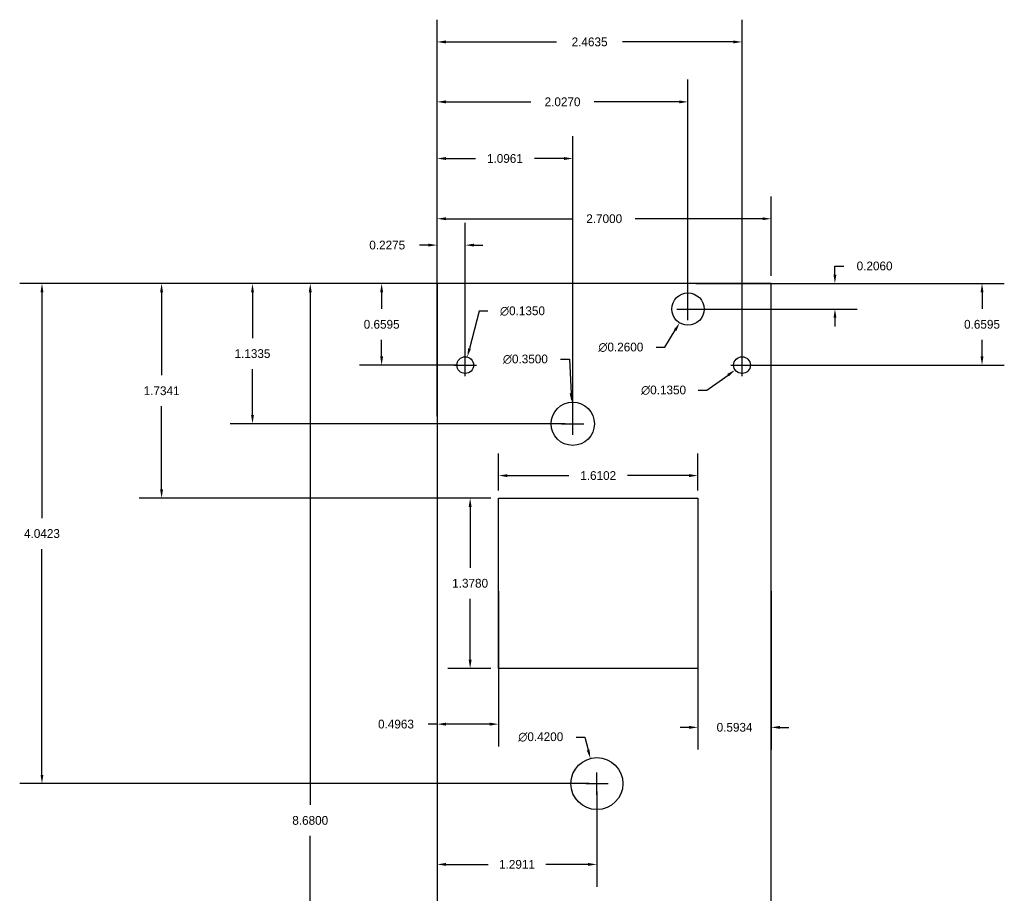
# Model space of a CAD drawing. Header units: inches. Extents: x -8.9 to 1.4, y -10.7 to 2.1.
# Tile 2 of 2: x -8.8 to -0.8, y -4.9 to 2.1. Entities that reach past the tile are written whole.
import ezdxf

# ---------------------------------------------------------------- set-up
doc = ezdxf.new("R2010")
doc.units = ezdxf.units.IN
doc.header["$MEASUREMENT"] = 0
for name, color, linetype in [('DIMENSION-COORDINATES-X', 100, 'Continuous'), ('DIMENSION-COORDINATES-Y', 50, 'Continuous'), ('DIMENSION-DIAMETERS', 10, 'Continuous'), ('DIMENSION-OUTLINES', 170, 'Continuous')]:
    doc.layers.add(name, color=color, linetype=linetype)
doc.dimstyles.get("Standard").update_dxf_attribs({"dimtxt": 0.18, "dimasz": 0.18, "dimexe": 0.18, "dimexo": 0.0625, "dimgap": 0.09, "dimtad": 0, "dimtih": 1, "dimtoh": 1, "dimdec": 4, "dimzin": 0, "dimdsep": 46, "dimtxsty": 'Standard', "dimcen": 0.09, "dimadec": 0, "dimazin": 0, "dimtfac": 1, "dimtdec": 4, "dimtofl": 0, "dimtmove": 0, "dimatfit": 3, "dimfxl": 1, "dimtolj": 1, "dimtzin": 0, "dimarcsym": 0})

# ---------------------------------------------------------------- blocks, each defined once
blk = doc.blocks.new('*D45')
at = {"layer": 'Defpoints', "color": 0, "transparency": 16777216}
for p in [(-4.1617, -3.839), (-4.0562, -4.2456)]:
    blk.add_point(p, dxfattribs=at)
at = {"layer": 'DIMENSION-DIAMETERS', "color": 0, "lineweight": -2, "transparency": 16777216}
for p, q in [((-4.2776, -3.6654), (-4.2067, -3.6654)), ((-4.2067, -3.6654), (-4.1795, -3.7704)), ((-4.1089, -4.1323), (-4.1089, -3.9523)), ((-4.1989, -4.0423), (-4.0189, -4.0423))]:
    blk.add_line(p, q, dxfattribs=at)
at = {"layer": 'DIMENSION-DIAMETERS', "color": 0, "transparency": 16777216}
blk.add_solid([(-4.168, -3.7675), (-4.1909, -3.7734), (-4.1617, -3.839)], dxfattribs=at)
at = {"layer": 'DIMENSION-DIAMETERS', "color": 0, "transparency": 16777216, "insert": (-4.5625, -3.6654), "char_height": 0.070866, "attachment_point": 5}
blk.add_mtext('\\A1;∅0.4200', dxfattribs=at)
blk = doc.blocks.new('*D46')
at = {"layer": 'Defpoints', "color": 0, "transparency": 16777216}
for p in [(-5.1557, -0.5941), (-5.1893, -0.7249)]:
    blk.add_point(p, dxfattribs=at)
at = {"layer": 'DIMENSION-DIAMETERS', "color": 0, "lineweight": -2, "transparency": 16777216}
for p, q in [((-5.0601, -0.2227), (-5.138, -0.5255)), ((-4.9892, -0.2227), (-5.0601, -0.2227)), ((-5.1725, -0.7495), (-5.1725, -0.5695)), ((-5.2625, -0.6595), (-5.0825, -0.6595))]:
    blk.add_line(p, q, dxfattribs=at)
at = {"layer": 'DIMENSION-DIAMETERS', "color": 0, "transparency": 16777216}
blk.add_solid([(-5.1495, -0.5226), (-5.1266, -0.5284), (-5.1557, -0.5941)], dxfattribs=at)
at = {"layer": 'DIMENSION-DIAMETERS', "color": 0, "transparency": 16777216, "insert": (-4.7102, -0.2227), "char_height": 0.070866, "attachment_point": 5}
blk.add_mtext('\\A1;∅0.1350', dxfattribs=at)
blk = doc.blocks.new('*D47')
at = {"layer": 'Defpoints', "color": 0, "transparency": 16777216}
for p in [(-4.3131, -0.9588), (-4.2948, -1.3083)]:
    blk.add_point(p, dxfattribs=at)
at = {"layer": 'DIMENSION-DIAMETERS', "color": 0, "lineweight": -2, "transparency": 16777216}
for p, q in [((-4.402, -0.6119), (-4.3312, -0.6119)), ((-4.3312, -0.6119), (-4.3168, -0.888)), ((-4.3039, -1.2235), (-4.3039, -1.0435)), ((-4.3939, -1.1335), (-4.2139, -1.1335))]:
    blk.add_line(p, q, dxfattribs=at)
at = {"layer": 'DIMENSION-DIAMETERS', "color": 0, "transparency": 16777216}
blk.add_solid([(-4.305, -0.8874), (-4.3286, -0.8886), (-4.3131, -0.9588)], dxfattribs=at)
at = {"layer": 'DIMENSION-DIAMETERS', "color": 0, "transparency": 16777216, "insert": (-4.6869, -0.6119), "char_height": 0.070866, "attachment_point": 5}
blk.add_mtext('\\A1;∅0.3500', dxfattribs=at)
blk = doc.blocks.new('*D48')
at = {"layer": 'Defpoints', "color": 0, "transparency": 16777216}
for p in [(-3.3058, -0.0947), (-3.4402, -0.3173)]:
    blk.add_point(p, dxfattribs=at)
at = {"layer": 'DIMENSION-DIAMETERS', "color": 0, "lineweight": -2, "transparency": 16777216}
for p, q in [((-3.373, -0.296), (-3.373, -0.116)), ((-3.463, -0.206), (-3.283, -0.206)), ((-3.5598, -0.5156), (-3.4768, -0.378)), ((-3.6307, -0.5156), (-3.5598, -0.5156))]:
    blk.add_line(p, q, dxfattribs=at)
at = {"layer": 'DIMENSION-DIAMETERS', "color": 0, "transparency": 16777216}
blk.add_solid([(-3.4869, -0.3719), (-3.4667, -0.3841), (-3.4402, -0.3173)], dxfattribs=at)
at = {"layer": 'DIMENSION-DIAMETERS', "color": 0, "transparency": 16777216, "insert": (-3.9156, -0.5156), "char_height": 0.070866, "attachment_point": 5}
blk.add_mtext('\\A1;∅0.2600', dxfattribs=at)
blk = doc.blocks.new('*D49')
at = {"layer": 'Defpoints', "color": 0, "transparency": 16777216}
for p in [(-2.8816, -0.6202), (-2.9914, -0.6988)]:
    blk.add_point(p, dxfattribs=at)
at = {"layer": 'DIMENSION-DIAMETERS', "color": 0, "lineweight": -2, "transparency": 16777216}
for p, q in [((-2.9365, -0.7495), (-2.9365, -0.5695)), ((-3.0265, -0.6595), (-2.8465, -0.6595)), ((-3.2205, -0.8625), (-3.0491, -0.74)), ((-3.2913, -0.8625), (-3.2205, -0.8625))]:
    blk.add_line(p, q, dxfattribs=at)
at = {"layer": 'DIMENSION-DIAMETERS', "color": 0, "transparency": 16777216}
blk.add_solid([(-3.0559, -0.7303), (-3.0422, -0.7496), (-2.9914, -0.6988)], dxfattribs=at)
at = {"layer": 'DIMENSION-DIAMETERS', "color": 0, "transparency": 16777216, "insert": (-3.5703, -0.8625), "char_height": 0.070866, "attachment_point": 5}
blk.add_mtext('\\A1;∅0.1350', dxfattribs=at)
blk = doc.blocks.new('*D50')
at = {"layer": 'Defpoints', "color": 0, "transparency": 16777216}
for p in [(-2.7, 0.5238), (-5.4, 0), (-2.7, 0)]:
    blk.add_point(p, dxfattribs=at)
at = {"layer": 'DIMENSION-OUTLINES', "color": 0, "lineweight": -2, "transparency": 16777216}
for p, q in [((-5.4, 0.0625), (-5.4, 0.7038)), ((-2.7, 0.0625), (-2.7, 0.7038)), ((-5.3291, 0.5238), (-4.2994, 0.5238)), ((-2.7709, 0.5238), (-3.8006, 0.5238))]:
    blk.add_line(p, q, dxfattribs=at)
at = {"layer": 'DIMENSION-OUTLINES', "color": 0, "transparency": 16777216}
for points in [[(-5.3291, 0.5356), (-5.3291, 0.512), (-5.4, 0.5238)], [(-2.7709, 0.5356), (-2.7709, 0.512), (-2.7, 0.5238)]]:
    blk.add_solid(points, dxfattribs=at)
at = {"layer": 'DIMENSION-OUTLINES', "color": 0, "transparency": 16777216, "insert": (-4.05, 0.5238), "char_height": 0.07087, "attachment_point": 5}
blk.add_mtext('\\A1;2.7000', dxfattribs=at)
blk = doc.blocks.new('*D51')
at = {"layer": 'Defpoints', "color": 0, "transparency": 16777216}
for p in [(-5.4, 0), (-6.4249, -8.68), (-5.4, -8.68)]:
    blk.add_point(p, dxfattribs=at)
at = {"layer": 'DIMENSION-OUTLINES', "color": 0, "lineweight": -2, "transparency": 16777216}
for p, q in [((-5.4625, 0), (-6.6049, 0)), ((-6.4249, -0.0709), (-6.4249, -4.2146)), ((-6.4249, -8.6091), (-6.4249, -4.4654)), ((-5.4625, -8.68), (-6.6049, -8.68))]:
    blk.add_line(p, q, dxfattribs=at)
at = {"layer": 'DIMENSION-OUTLINES', "color": 0, "transparency": 16777216}
for points in [[(-6.4367, -0.0709), (-6.413, -0.0709), (-6.4249, 0)], [(-6.4367, -8.6091), (-6.413, -8.6091), (-6.4249, -8.68)]]:
    blk.add_solid(points, dxfattribs=at)
at = {"layer": 'DIMENSION-OUTLINES', "color": 0, "transparency": 16777216, "insert": (-6.4249, -4.34), "char_height": 0.07087, "attachment_point": 5}
blk.add_mtext('\\A1;8.6800', dxfattribs=at)
blk = doc.blocks.new('*D52')
at = {"layer": 'Defpoints', "color": 0, "transparency": 16777216}
for p in [(-3.2934, -1.5525), (-4.9037, -1.7341), (-3.2934, -1.7341)]:
    blk.add_point(p, dxfattribs=at)
at = {"layer": 'DIMENSION-OUTLINES', "color": 0, "lineweight": -2, "transparency": 16777216}
for p, q in [((-4.9037, -1.6716), (-4.9037, -1.3725)), ((-3.2934, -1.6716), (-3.2934, -1.3725)), ((-4.8328, -1.5525), (-4.3362, -1.5525)), ((-3.3643, -1.5525), (-3.8609, -1.5525))]:
    blk.add_line(p, q, dxfattribs=at)
at = {"layer": 'DIMENSION-OUTLINES', "color": 0, "transparency": 16777216}
for points in [[(-4.8328, -1.5407), (-4.8328, -1.5643), (-4.9037, -1.5525)], [(-3.3643, -1.5407), (-3.3643, -1.5643), (-3.2934, -1.5525)]]:
    blk.add_solid(points, dxfattribs=at)
at = {"layer": 'DIMENSION-OUTLINES', "color": 0, "transparency": 16777216, "insert": (-4.0985, -1.5525), "char_height": 0.07087, "attachment_point": 5}
blk.add_mtext('\\A1;1.6102', dxfattribs=at)
blk = doc.blocks.new('*D53')
at = {"layer": 'Defpoints', "color": 0, "transparency": 16777216}
for p in [(-4.9037, -1.7341), (-5.133, -3.112), (-4.9037, -3.112)]:
    blk.add_point(p, dxfattribs=at)
at = {"layer": 'DIMENSION-OUTLINES', "color": 0, "lineweight": -2, "transparency": 16777216}
for p, q in [((-4.9662, -1.7341), (-5.313, -1.7341)), ((-5.133, -1.8049), (-5.133, -2.2976)), ((-5.133, -3.0411), (-5.133, -2.5485)), ((-4.9662, -3.112), (-5.313, -3.112))]:
    blk.add_line(p, q, dxfattribs=at)
at = {"layer": 'DIMENSION-OUTLINES', "color": 0, "transparency": 16777216}
for points in [[(-5.1448, -1.8049), (-5.1212, -1.8049), (-5.133, -1.7341)], [(-5.1448, -3.0411), (-5.1212, -3.0411), (-5.133, -3.112)]]:
    blk.add_solid(points, dxfattribs=at)
at = {"layer": 'DIMENSION-OUTLINES', "color": 0, "transparency": 16777216, "insert": (-5.133, -2.423), "char_height": 0.07087, "attachment_point": 5}
blk.add_mtext('\\A1;1.3780', dxfattribs=at)
blk = doc.blocks.new('*D54')
at = {"layer": 'Defpoints', "color": 0, "transparency": 16777216}
for p in [(-5.4, 0.3107), (-5.4, -0.6595), (-5.1725, -0.6595)]:
    blk.add_point(p, dxfattribs=at)
at = {"layer": 'DIMENSION-COORDINATES-X', "color": 0, "lineweight": -2, "transparency": 16777216}
for p, q in [((-5.4, -0.597), (-5.4, 0.4907)), ((-5.1725, -0.597), (-5.1725, 0.4907)), ((-5.4709, 0.3107), (-5.5417, 0.3107)), ((-5.1016, 0.3107), (-5.0308, 0.3107))]:
    blk.add_line(p, q, dxfattribs=at)
at = {"layer": 'DIMENSION-COORDINATES-X', "color": 0, "transparency": 16777216}
for points in [[(-5.4709, 0.3225), (-5.4709, 0.2989), (-5.4, 0.3107)], [(-5.1016, 0.3225), (-5.1016, 0.2989), (-5.1725, 0.3107)]]:
    blk.add_solid(points, dxfattribs=at)
at = {"layer": 'DIMENSION-COORDINATES-X', "color": 0, "transparency": 16777216, "insert": (-5.803, 0.3107), "char_height": 0.07087, "attachment_point": 5}
blk.add_mtext('\\A1;0.2275', dxfattribs=at)
blk = doc.blocks.new('*D55')
at = {"layer": 'Defpoints', "color": 0, "transparency": 16777216}
for p in [(-5.4, 1.0105), (-5.4, -1.1335), (-4.3039, -1.1335)]:
    blk.add_point(p, dxfattribs=at)
at = {"layer": 'DIMENSION-COORDINATES-X', "color": 0, "lineweight": -2, "transparency": 16777216}
for p, q in [((-5.4, -1.071), (-5.4, 1.1905)), ((-4.3039, -1.071), (-4.3039, 1.1905)), ((-5.3291, 1.0105), (-5.0896, 1.0105)), ((-4.3748, 1.0105), (-4.6143, 1.0105))]:
    blk.add_line(p, q, dxfattribs=at)
at = {"layer": 'DIMENSION-COORDINATES-X', "color": 0, "transparency": 16777216}
for points in [[(-5.3291, 1.0223), (-5.3291, 0.9986), (-5.4, 1.0105)], [(-4.3748, 1.0223), (-4.3748, 0.9986), (-4.3039, 1.0105)]]:
    blk.add_solid(points, dxfattribs=at)
at = {"layer": 'DIMENSION-COORDINATES-X', "color": 0, "transparency": 16777216, "insert": (-4.852, 1.0105), "char_height": 0.07087, "attachment_point": 5}
blk.add_mtext('\\A1;1.0961', dxfattribs=at)
blk = doc.blocks.new('*D56')
at = {"layer": 'Defpoints', "color": 0, "transparency": 16777216}
for p in [(-5.4, 1.4684), (-5.4, -0.206), (-3.373, -0.206)]:
    blk.add_point(p, dxfattribs=at)
at = {"layer": 'DIMENSION-COORDINATES-X', "color": 0, "lineweight": -2, "transparency": 16777216}
for p, q in [((-5.4, -0.1435), (-5.4, 1.6484)), ((-3.373, -0.1435), (-3.373, 1.6484)), ((-5.3291, 1.4684), (-4.6419, 1.4684)), ((-3.4439, 1.4684), (-4.1311, 1.4684))]:
    blk.add_line(p, q, dxfattribs=at)
at = {"layer": 'DIMENSION-COORDINATES-X', "color": 0, "transparency": 16777216}
for points in [[(-5.3291, 1.4802), (-5.3291, 1.4566), (-5.4, 1.4684)], [(-3.4439, 1.4802), (-3.4439, 1.4566), (-3.373, 1.4684)]]:
    blk.add_solid(points, dxfattribs=at)
at = {"layer": 'DIMENSION-COORDINATES-X', "color": 0, "transparency": 16777216, "insert": (-4.3865, 1.4684), "char_height": 0.07087, "attachment_point": 5}
blk.add_mtext('\\A1;2.0270', dxfattribs=at)
blk = doc.blocks.new('*D57')
at = {"layer": 'Defpoints', "color": 0, "transparency": 16777216}
for p in [(-5.4, 1.9529), (-5.4, -0.6595), (-2.9365, -0.6595)]:
    blk.add_point(p, dxfattribs=at)
at = {"layer": 'DIMENSION-COORDINATES-X', "color": 0, "lineweight": -2, "transparency": 16777216}
for p, q in [((-5.4, -0.597), (-5.4, 2.1329)), ((-2.9365, -0.597), (-2.9365, 2.1329)), ((-5.3291, 1.9529), (-4.4354, 1.9529)), ((-3.0074, 1.9529), (-3.9011, 1.9529))]:
    blk.add_line(p, q, dxfattribs=at)
at = {"layer": 'DIMENSION-COORDINATES-X', "color": 0, "transparency": 16777216}
for points in [[(-5.3291, 1.9647), (-5.3291, 1.9411), (-5.4, 1.9529)], [(-3.0074, 1.9647), (-3.0074, 1.9411), (-2.9365, 1.9529)]]:
    blk.add_solid(points, dxfattribs=at)
at = {"layer": 'DIMENSION-COORDINATES-X', "color": 0, "transparency": 16777216, "insert": (-4.1682, 1.9529), "char_height": 0.07087, "attachment_point": 5}
blk.add_mtext('\\A1;2.4635', dxfattribs=at)
blk = doc.blocks.new('*D58')
at = {"layer": 'Defpoints', "color": 0, "transparency": 16777216}
for p in [(-5.4, -4.0423), (-4.1089, -4.0423), (-5.4, -4.6953)]:
    blk.add_point(p, dxfattribs=at)
at = {"layer": 'DIMENSION-COORDINATES-X', "color": 0, "lineweight": -2, "transparency": 16777216}
for p, q in [((-5.4, -4.1048), (-5.4, -4.8753)), ((-4.1089, -4.1048), (-4.1089, -4.8753)), ((-5.3291, -4.6953), (-4.9862, -4.6953)), ((-4.1798, -4.6953), (-4.5227, -4.6953))]:
    blk.add_line(p, q, dxfattribs=at)
at = {"layer": 'DIMENSION-COORDINATES-X', "color": 0, "transparency": 16777216}
for points in [[(-5.3291, -4.6835), (-5.3291, -4.7071), (-5.4, -4.6953)], [(-4.1798, -4.6835), (-4.1798, -4.7071), (-4.1089, -4.6953)]]:
    blk.add_solid(points, dxfattribs=at)
at = {"layer": 'DIMENSION-COORDINATES-X', "color": 0, "transparency": 16777216, "insert": (-4.7545, -4.6953), "char_height": 0.07087, "attachment_point": 5}
blk.add_mtext('\\A1;1.2911', dxfattribs=at)
blk = doc.blocks.new('*D64')
at = {"layer": 'Defpoints', "color": 0, "transparency": 16777216}
for p in [(-3.373, 0), (-2.1859, 0), (-3.373, -0.206)]:
    blk.add_point(p, dxfattribs=at)
at = {"layer": 'DIMENSION-COORDINATES-Y', "color": 0, "lineweight": -2, "transparency": 16777216}
for p, q in [((-2.1859, 0.0709), (-2.1859, 0.1417)), ((-2.1859, 0.1417), (-2.1151, 0.1417)), ((-3.3105, 0), (-2.0059, 0)), ((-3.3105, -0.206), (-2.0059, -0.206)), ((-2.1859, -0.2769), (-2.1859, -0.3477))]:
    blk.add_line(p, q, dxfattribs=at)
at = {"layer": 'DIMENSION-COORDINATES-Y', "color": 0, "transparency": 16777216}
for points in [[(-2.1977, 0.0709), (-2.1741, 0.0709), (-2.1859, 0)], [(-2.1977, -0.2769), (-2.1741, -0.2769), (-2.1859, -0.206)]]:
    blk.add_solid(points, dxfattribs=at)
at = {"layer": 'DIMENSION-COORDINATES-Y', "color": 0, "transparency": 16777216, "insert": (-1.8656, 0.1417), "char_height": 0.07087, "attachment_point": 5}
blk.add_mtext('\\A1;0.2060', dxfattribs=at)
blk = doc.blocks.new('*D65')
at = {"layer": 'Defpoints', "color": 0, "transparency": 16777216}
for p in [(-5.8479, 0), (-5.1725, 0), (-5.1725, -0.6595)]:
    blk.add_point(p, dxfattribs=at)
at = {"layer": 'DIMENSION-COORDINATES-Y', "color": 0, "lineweight": -2, "transparency": 16777216}
for p, q in [((-5.235, 0), (-6.0279, 0)), ((-5.8479, -0.0709), (-5.8479, -0.2043)), ((-5.8479, -0.5886), (-5.8479, -0.4552)), ((-5.235, -0.6595), (-6.0279, -0.6595))]:
    blk.add_line(p, q, dxfattribs=at)
at = {"layer": 'DIMENSION-COORDINATES-Y', "color": 0, "transparency": 16777216}
for points in [[(-5.8597, -0.0709), (-5.836, -0.0709), (-5.8479, 0)], [(-5.8597, -0.5886), (-5.836, -0.5886), (-5.8479, -0.6595)]]:
    blk.add_solid(points, dxfattribs=at)
at = {"layer": 'DIMENSION-COORDINATES-Y', "color": 0, "transparency": 16777216, "insert": (-5.8479, -0.3298), "char_height": 0.07087, "attachment_point": 5}
blk.add_mtext('\\A1;0.6595', dxfattribs=at)
blk = doc.blocks.new('*D66')
at = {"layer": 'Defpoints', "color": 0, "transparency": 16777216}
for p in [(-6.8914, 0), (-4.3039, 0), (-4.3039, -1.1335)]:
    blk.add_point(p, dxfattribs=at)
at = {"layer": 'DIMENSION-COORDINATES-Y', "color": 0, "lineweight": -2, "transparency": 16777216}
for p, q in [((-4.3664, 0), (-7.0714, 0)), ((-6.8914, -0.0709), (-6.8914, -0.4413)), ((-6.8914, -1.0627), (-6.8914, -0.6922)), ((-4.3664, -1.1335), (-7.0714, -1.1335))]:
    blk.add_line(p, q, dxfattribs=at)
at = {"layer": 'DIMENSION-COORDINATES-Y', "color": 0, "transparency": 16777216}
for points in [[(-6.9032, -0.0709), (-6.8796, -0.0709), (-6.8914, 0)], [(-6.9032, -1.0627), (-6.8796, -1.0627), (-6.8914, -1.1335)]]:
    blk.add_solid(points, dxfattribs=at)
at = {"layer": 'DIMENSION-COORDINATES-Y', "color": 0, "transparency": 16777216, "insert": (-6.8914, -0.5668), "char_height": 0.07087, "attachment_point": 5}
blk.add_mtext('\\A1;1.1335', dxfattribs=at)
blk = doc.blocks.new('*D67')
at = {"layer": 'Defpoints', "color": 0, "transparency": 16777216}
for p in [(-2.9365, 0), (-0.9975, 0), (-2.9365, -0.6595)]:
    blk.add_point(p, dxfattribs=at)
at = {"layer": 'DIMENSION-COORDINATES-Y', "color": 0, "lineweight": -2, "transparency": 16777216}
for p, q in [((-2.874, 0), (-0.8175, 0)), ((-0.9975, -0.0709), (-0.9975, -0.2043)), ((-0.9975, -0.5886), (-0.9975, -0.4552)), ((-2.874, -0.6595), (-0.8175, -0.6595))]:
    blk.add_line(p, q, dxfattribs=at)
at = {"layer": 'DIMENSION-COORDINATES-Y', "color": 0, "transparency": 16777216}
for points in [[(-1.0093, -0.0709), (-0.9857, -0.0709), (-0.9975, 0)], [(-1.0093, -0.5886), (-0.9857, -0.5886), (-0.9975, -0.6595)]]:
    blk.add_solid(points, dxfattribs=at)
at = {"layer": 'DIMENSION-COORDINATES-Y', "color": 0, "transparency": 16777216, "insert": (-0.9975, -0.3298), "char_height": 0.07087, "attachment_point": 5}
blk.add_mtext('\\A1;0.6595', dxfattribs=at)
blk = doc.blocks.new('*D68')
at = {"layer": 'Defpoints', "color": 0, "transparency": 16777216}
for p in [(-8.5922, 0), (-4.1089, 0), (-4.1089, -4.0423)]:
    blk.add_point(p, dxfattribs=at)
at = {"layer": 'DIMENSION-COORDINATES-Y', "color": 0, "lineweight": -2, "transparency": 16777216}
for p, q in [((-4.1714, 0), (-8.7722, 0)), ((-8.5922, -0.0709), (-8.5922, -1.8957)), ((-8.5922, -3.9714), (-8.5922, -2.1466)), ((-4.1714, -4.0423), (-8.7722, -4.0423))]:
    blk.add_line(p, q, dxfattribs=at)
at = {"layer": 'DIMENSION-COORDINATES-Y', "color": 0, "transparency": 16777216}
for points in [[(-8.604, -0.0709), (-8.5804, -0.0709), (-8.5922, 0)], [(-8.604, -3.9714), (-8.5804, -3.9714), (-8.5922, -4.0423)]]:
    blk.add_solid(points, dxfattribs=at)
at = {"layer": 'DIMENSION-COORDINATES-Y', "color": 0, "transparency": 16777216, "insert": (-8.5922, -2.0212), "char_height": 0.07087, "attachment_point": 5}
blk.add_mtext('\\A1;4.0423', dxfattribs=at)
blk = doc.blocks.new('*D80')
at = {"layer": 'Defpoints', "color": 0, "transparency": 16777216}
for p in [(-7.6259, 0), (-4.9037, 0), (-4.9037, -1.7341)]:
    blk.add_point(p, dxfattribs=at)
at = {"layer": 'DIMENSION-COORDINATES-Y', "color": 0, "lineweight": -2, "transparency": 16777216}
for p, q in [((-4.9662, 0), (-7.8059, 0)), ((-7.6259, -0.0709), (-7.6259, -0.7416)), ((-7.6259, -1.6632), (-7.6259, -0.9925)), ((-4.9662, -1.7341), (-7.8059, -1.7341))]:
    blk.add_line(p, q, dxfattribs=at)
at = {"layer": 'DIMENSION-COORDINATES-Y', "color": 0, "transparency": 16777216}
for points in [[(-7.6378, -0.0709), (-7.6141, -0.0709), (-7.6259, 0)], [(-7.6378, -1.6632), (-7.6141, -1.6632), (-7.6259, -1.7341)]]:
    blk.add_solid(points, dxfattribs=at)
at = {"layer": 'DIMENSION-COORDINATES-Y', "color": 0, "transparency": 16777216, "insert": (-7.6259, -0.867), "char_height": 0.07087, "attachment_point": 5}
blk.add_mtext('\\A1;1.7341', dxfattribs=at)
blk = doc.blocks.new('*D81')
at = {"layer": 'Defpoints', "color": 0, "transparency": 16777216}
for p in [(-5.4, -2.423), (-4.9037, -2.423), (-5.4, -3.5614)]:
    blk.add_point(p, dxfattribs=at)
at = {"layer": 'DIMENSION-COORDINATES-X', "color": 0, "lineweight": -2, "transparency": 16777216}
for p, q in [((-5.4, -2.4855), (-5.4, -3.7414)), ((-4.9037, -2.4855), (-4.9037, -3.7414)), ((-5.4, -3.5614), (-5.4709, -3.5614)), ((-4.9745, -3.5614), (-5.3291, -3.5614))]:
    blk.add_line(p, q, dxfattribs=at)
at = {"layer": 'DIMENSION-COORDINATES-X', "color": 0, "transparency": 16777216}
for points in [[(-5.3291, -3.5496), (-5.3291, -3.5732), (-5.4, -3.5614)], [(-4.9745, -3.5496), (-4.9745, -3.5732), (-4.9037, -3.5614)]]:
    blk.add_solid(points, dxfattribs=at)
at = {"layer": 'DIMENSION-COORDINATES-X', "color": 0, "transparency": 16777216, "insert": (-5.7321, -3.5614), "char_height": 0.07087, "attachment_point": 5}
blk.add_mtext('\\A1;0.4963', dxfattribs=at)
blk = doc.blocks.new('*D82')
at = {"layer": 'Defpoints', "color": 0, "transparency": 16777216}
for p in [(-3.2934, -2.423), (-2.7, -2.423), (-2.7, -3.5875)]:
    blk.add_point(p, dxfattribs=at)
at = {"layer": 'DIMENSION-COORDINATES-X', "color": 0, "lineweight": -2, "transparency": 16777216}
for p, q in [((-3.2934, -2.4855), (-3.2934, -3.7675)), ((-2.7, -2.4855), (-2.7, -3.7675)), ((-3.3643, -3.5875), (-3.4352, -3.5875)), ((-2.6291, -3.5875), (-2.5583, -3.5875))]:
    blk.add_line(p, q, dxfattribs=at)
at = {"layer": 'DIMENSION-COORDINATES-X', "color": 0, "transparency": 16777216}
for points in [[(-3.3643, -3.5757), (-3.3643, -3.5993), (-3.2934, -3.5875)], [(-2.6291, -3.5757), (-2.6291, -3.5993), (-2.7, -3.5875)]]:
    blk.add_solid(points, dxfattribs=at)
at = {"layer": 'DIMENSION-COORDINATES-X', "color": 0, "transparency": 16777216, "insert": (-2.9967, -3.5875), "char_height": 0.07087, "attachment_point": 5}
blk.add_mtext('\\A1;0.5934', dxfattribs=at)

msp = doc.modelspace()

# ---------------------------------------------------------------- linework, layer by layer
for points in [[(-2.7, 0), (-5.4, 0), (-5.4, -8.68), (-2.7, -8.68)], [(-4.90367, -1.73406), (-3.29343, -1.73406), (-3.29343, -3.11201), (-4.90367, -3.11201)]]:
    msp.add_lwpolyline(points, close=True)
for centre, radius in [((-3.373, -0.206), 0.13), ((-5.1725, -0.6595), 0.0675), ((-2.9365, -0.6595), 0.0675), ((-4.30394, -1.13354), 0.175), ((-4.10894, -4.04231), 0.21)]:
    msp.add_circle(centre, radius)

# ---------------------------------------------------------------- dimensions: what is measured, and where the dimension line sits
at = {"layer": 'DIMENSION-COORDINATES-X'}
for base, p1, p2, picture, middle in [((-5.4, 1.95286), (-2.9365, -0.6595), (-5.4, -0.6595), '*D57', (-4.16825, 1.95286)), ((-5.4, 1.46839), (-3.373, -0.206), (-5.4, -0.206), '*D56', (-4.3865, 1.46839)), ((-5.4, 1.01046), (-4.30394, -1.13354), (-5.4, -1.13354), '*D55', (-4.85197, 1.01046)), ((-5.4, 0.31067), (-5.1725, -0.6595), (-5.4, -0.6595), '*D54', (-5.80299, 0.31067)), ((-5.4, -3.56143), (-4.90367, -2.42304), (-5.4, -2.42304), '*D81', (-5.73213, -3.56143)), ((-2.7, -3.58747), (-3.29343, -2.42304), (-2.7, -2.42304), '*D82', (-2.99672, -3.58747)), ((-5.4, -4.69533), (-4.10894, -4.04231), (-5.4, -4.04231), '*D58', (-4.75447, -4.69533))]:
    dim = msp.add_linear_dim(base=base, p1=p1, p2=p2, dimstyle='Standard', override={"dimtxt": 0.070866, "dimasz": 0.070866}, dxfattribs=at)
    dim.commit()
    dim.dimension.update_dxf_attribs({"geometry": picture, "text_midpoint": middle})
at = {"layer": 'DIMENSION-COORDINATES-Y'}
for base, p1, p2, picture, middle in [((-2.18593, 0), (-3.373, -0.206), (-3.373, 0), '*D64', (-1.86562, 0.14173)), ((-8.59221, 0), (-4.10894, -4.04231), (-4.10894, 0), '*D68', (-8.59221, -2.02116)), ((-7.62594, 0), (-4.90367, -1.73406), (-4.90367, 0), '*D80', (-7.62594, -0.86703)), ((-6.89143, 0), (-4.30394, -1.13354), (-4.30394, 0), '*D66', (-6.89143, -0.56677)), ((-0.99746, 0), (-2.9365, -0.6595), (-2.9365, 0), '*D67', (-0.99746, -0.32975))]:
    dim = msp.add_linear_dim(base=base, p1=p1, p2=p2, angle=90, dimstyle='Standard', override={"dimtxt": 0.070866, "dimasz": 0.070866}, dxfattribs=at)
    dim.commit()
    dim.dimension.update_dxf_attribs({"geometry": picture, "text_midpoint": middle})
dim = msp.add_linear_dim(base=(-5.84786, 0), p1=(-5.1725, -0.6595), p2=(-5.1725, 0), angle=90, dimstyle='Standard', override={"dimtxt": 0.070866, "dimasz": 0.070866}, dxfattribs=at)
dim.commit()
dim.dimension.update_dxf_attribs({"geometry": '*D65', "text_midpoint": (-5.84786, -0.32975), "dimtype": 160})
at = {"layer": 'DIMENSION-DIAMETERS'}
for p1, p2, picture, middle in [((-3.30583, -0.0947), (-3.44017, -0.3173), '*D48', (-3.91559, -0.51558)), ((-5.18932, -0.72487), (-5.15568, -0.59413), '*D46', (-4.71025, -0.22267)), ((-4.29481, -1.3083), (-4.31307, -0.95877), '*D47', (-4.68693, -0.61194)), ((-2.88158, -0.62025), (-2.99142, -0.69875), '*D49', (-3.5703, -0.86246)), ((-4.05621, -4.24558), (-4.16167, -3.83904), '*D45', (-4.56247, -3.66538))]:
    dim = msp.add_diameter_dim_2p(p1=p1, p2=p2, dimstyle='Standard', override={"dimtxt": 0.070866, "dimasz": 0.070866}, dxfattribs=at)
    dim.commit()
    dim.dimension.update_dxf_attribs({"geometry": picture, "text_midpoint": middle, "dimtype": 163})
at = {"layer": 'DIMENSION-OUTLINES'}
for base, p1, p2, picture, middle in [((-2.7, 0.52383), (-5.4, 0), (-2.7, 0), '*D50', (-4.05, 0.52383)), ((-3.29343, -1.55253), (-4.90367, -1.73406), (-3.29343, -1.73406), '*D52', (-4.09855, -1.55253))]:
    dim = msp.add_linear_dim(base=base, p1=p1, p2=p2, dimstyle='Standard', override={"dimtxt": 0.070866, "dimasz": 0.070866}, dxfattribs=at)
    dim.commit()
    dim.dimension.update_dxf_attribs({"geometry": picture, "text_midpoint": middle})
for base, p1, p2, picture, middle in [((-6.42486, -8.68), (-5.4, 0), (-5.4, -8.68), '*D51', (-6.42486, -4.34)), ((-5.133018, -3.112012), (-4.903667, -1.734059), (-4.903667, -3.112012), '*D53', (-5.133018, -2.423035))]:
    dim = msp.add_linear_dim(base=base, p1=p1, p2=p2, angle=90, dimstyle='Standard', override={"dimtxt": 0.070866, "dimasz": 0.070866}, dxfattribs=at)
    dim.commit()
    dim.dimension.update_dxf_attribs({"geometry": picture, "text_midpoint": middle})

doc.saveas('drawing.dxf')
